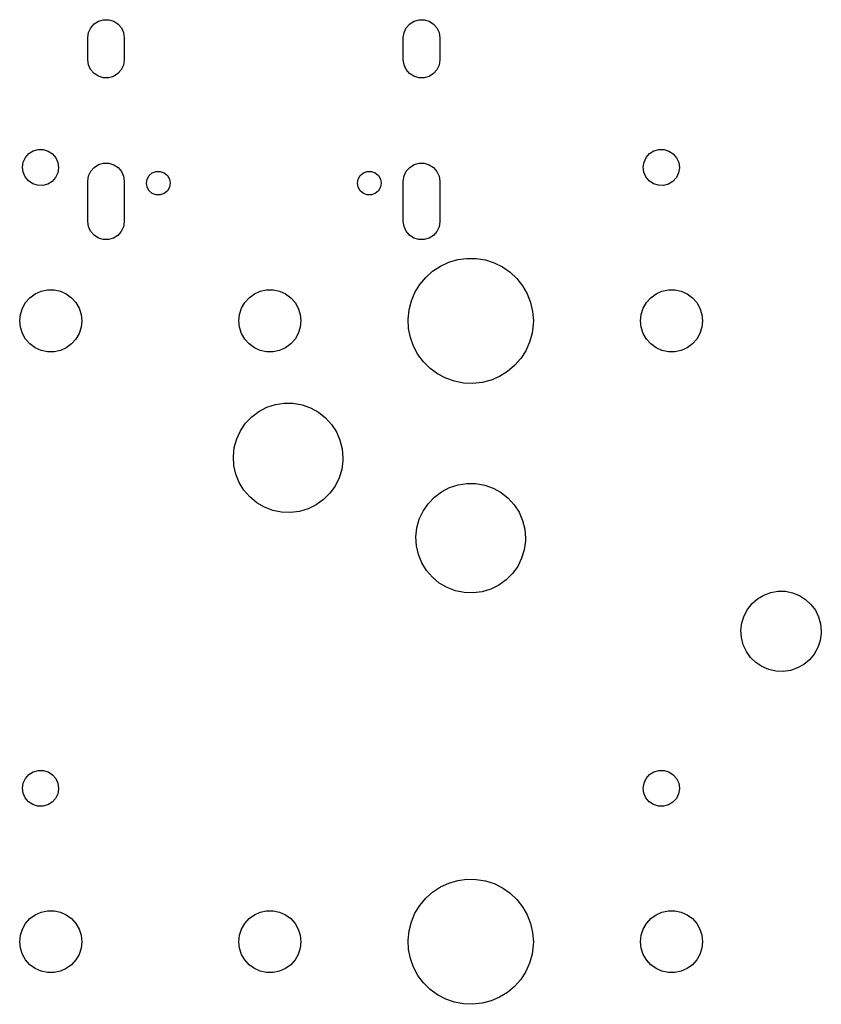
# Model space of a CAD drawing. Extents: x 3.01 to 10.88, y -3.22 to -0.6.
# Tile 4 of 16: x 4.12 to 4.98, y -1.66 to -0.6. Entities that reach past the tile are written whole.
import ezdxf

# ---------------------------------------------------------------- set-up
doc = ezdxf.new("R2010")
doc.units = 0
doc.header["$MEASUREMENT"] = 0
doc.layers.add('BLACK', color=7, linetype='CONTINUOUS')

msp = doc.modelspace()

# ---------------------------------------------------------------- linework, layer by layer
at = {"layer": 'BLACK', "linetype": 'CONTINUOUS'}
for p, q in [((4.18938, -0.609402), (4.19175, -0.60435)), ((4.19175, -0.60435), (4.19544, -0.600166)), ((4.19544, -0.600166), (4.20016, -0.597188)), ((4.20016, -0.597188), (4.20553, -0.595654)), ((4.20553, -0.595654), (4.21111, -0.595688)), ((4.21111, -0.595688), (4.21646, -0.597288)), ((4.21646, -0.597288), (4.22114, -0.600323)), ((4.22114, -0.600323), (4.22478, -0.604551)), ((4.22478, -0.604551), (4.22709, -0.609632)), ((4.52953, -0.609402), (4.5319, -0.60435)), ((4.5319, -0.60435), (4.5356, -0.600166)), ((4.5356, -0.600166), (4.54032, -0.597188)), ((4.54032, -0.597188), (4.54569, -0.595654)), ((4.54569, -0.595654), (4.55127, -0.595688)), ((4.55127, -0.595688), (4.55661, -0.597288)), ((4.55661, -0.597288), (4.5613, -0.600323)), ((4.5613, -0.600323), (4.56494, -0.604551)), ((4.56494, -0.604551), (4.56725, -0.609632)), ((4.18851, -0.615157), (4.18852, -0.614917)), ((4.18851, -0.638779), (4.18851, -0.615157)), ((4.18852, -0.614917), (4.18938, -0.609402)), ((4.22709, -0.609632), (4.22789, -0.615157)), ((4.22789, -0.615157), (4.22789, -0.638779)), ((4.52867, -0.614917), (4.52953, -0.609402)), ((4.52867, -0.615157), (4.52867, -0.614917)), ((4.52867, -0.638779), (4.52867, -0.615157)), ((4.56725, -0.609632), (4.56804, -0.615157)), ((4.56804, -0.615157), (4.56804, -0.638779)), ((4.18931, -0.644304), (4.18851, -0.638779)), ((4.19162, -0.649385), (4.18931, -0.644304)), ((4.22702, -0.644535), (4.22465, -0.649587)), ((4.22788, -0.63902), (4.22702, -0.644535)), ((4.22789, -0.638779), (4.22788, -0.63902)), ((4.52946, -0.644304), (4.52867, -0.638779)), ((4.53177, -0.649385), (4.52946, -0.644304)), ((4.56718, -0.644535), (4.56481, -0.649587)), ((4.56804, -0.63902), (4.56718, -0.644535)), ((4.56804, -0.638779), (4.56804, -0.63902)), ((4.19526, -0.653613), (4.19162, -0.649385)), ((4.19994, -0.656649), (4.19526, -0.653613)), ((4.20529, -0.658248), (4.19994, -0.656649)), ((4.21624, -0.656748), (4.21087, -0.658282)), ((4.22096, -0.65377), (4.21624, -0.656748)), ((4.22465, -0.649587), (4.22096, -0.65377)), ((4.53542, -0.653613), (4.53177, -0.649385)), ((4.5401, -0.656649), (4.53542, -0.653613)), ((4.54545, -0.658248), (4.5401, -0.656649)), ((4.5564, -0.656748), (4.55103, -0.658282)), ((4.56112, -0.65377), (4.5564, -0.656748)), ((4.56481, -0.649587), (4.56112, -0.65377)), ((4.21087, -0.658282), (4.20529, -0.658248)), ((4.55103, -0.658282), (4.54545, -0.658248)), ((4.1213, -0.744215), (4.12496, -0.740071)), ((4.12496, -0.740071), (4.12963, -0.737121)), ((4.12963, -0.737121), (4.13495, -0.735601)), ((4.13495, -0.735601), (4.14048, -0.735635)), ((4.14048, -0.735635), (4.14578, -0.737219)), ((4.14578, -0.737219), (4.15042, -0.740226)), ((4.15042, -0.740226), (4.15402, -0.744415)), ((4.79059, -0.744215), (4.79425, -0.740071)), ((4.79425, -0.740071), (4.79893, -0.737121)), ((4.79893, -0.737121), (4.80424, -0.735601)), ((4.80424, -0.735601), (4.80977, -0.735635)), ((4.80977, -0.735635), (4.81507, -0.737219)), ((4.81507, -0.737219), (4.81971, -0.740226)), ((4.81971, -0.740226), (4.82332, -0.744415)), ((4.1181, -0.754683), (4.11895, -0.74922)), ((4.11895, -0.74922), (4.1213, -0.744215)), ((4.15402, -0.744415), (4.15631, -0.749448)), ((4.15631, -0.749448), (4.1571, -0.754921)), ((4.19544, -0.754891), (4.20016, -0.751912)), ((4.20016, -0.751912), (4.20553, -0.750379)), ((4.20553, -0.750379), (4.21111, -0.750413)), ((4.21111, -0.750413), (4.21646, -0.752012)), ((4.21646, -0.752012), (4.22114, -0.755048)), ((4.5356, -0.754891), (4.54032, -0.751912)), ((4.54032, -0.751912), (4.54569, -0.750379)), ((4.54569, -0.750379), (4.55127, -0.750413)), ((4.55127, -0.750413), (4.55661, -0.752012)), ((4.55661, -0.752012), (4.5613, -0.755048)), ((4.78739, -0.754683), (4.78824, -0.74922)), ((4.78824, -0.74922), (4.79059, -0.744215)), ((4.82332, -0.744415), (4.8256, -0.749448)), ((4.8256, -0.749448), (4.82639, -0.754921)), ((4.11881, -0.760165), (4.1181, -0.754683)), ((4.12104, -0.765225), (4.11881, -0.760165)), ((4.15617, -0.760849), (4.15376, -0.765825)), ((4.15709, -0.755397), (4.15617, -0.760849)), ((4.1571, -0.754921), (4.15709, -0.755397)), ((4.18852, -0.769641), (4.18938, -0.764126)), ((4.18938, -0.764126), (4.19175, -0.759074)), ((4.19175, -0.759074), (4.19544, -0.754891)), ((4.22114, -0.755048), (4.22478, -0.759276)), ((4.22478, -0.759276), (4.22709, -0.764357)), ((4.25248, -0.767474), (4.2547, -0.763625)), ((4.2547, -0.763625), (4.2581, -0.760769)), ((4.2581, -0.760769), (4.26228, -0.759249)), ((4.26228, -0.759249), (4.26672, -0.759249)), ((4.26672, -0.759249), (4.2709, -0.760769)), ((4.2709, -0.760769), (4.2743, -0.763625)), ((4.2743, -0.763625), (4.27652, -0.767474)), ((4.48003, -0.767474), (4.48226, -0.763625)), ((4.48226, -0.763625), (4.48566, -0.760769)), ((4.48566, -0.760769), (4.48984, -0.759249)), ((4.48984, -0.759249), (4.49428, -0.759249)), ((4.49428, -0.759249), (4.49846, -0.760769)), ((4.49846, -0.760769), (4.50186, -0.763625)), ((4.50186, -0.763625), (4.50408, -0.767474)), ((4.52867, -0.769641), (4.52953, -0.764126)), ((4.52953, -0.764126), (4.5319, -0.759074)), ((4.5319, -0.759074), (4.5356, -0.754891)), ((4.5613, -0.755048), (4.56494, -0.759276)), ((4.56494, -0.759276), (4.56725, -0.764357)), ((4.78811, -0.760165), (4.78739, -0.754683)), ((4.79033, -0.765225), (4.78811, -0.760165)), ((4.82546, -0.760849), (4.82305, -0.765825)), ((4.82638, -0.755397), (4.82546, -0.760849)), ((4.82639, -0.754921), (4.82638, -0.755397)), ((4.1246, -0.769458), (4.12104, -0.765225)), ((4.1292, -0.772521), (4.1246, -0.769458)), ((4.13448, -0.77417), (4.1292, -0.772521)), ((4.14001, -0.774271), (4.13448, -0.77417)), ((4.14534, -0.772817), (4.14001, -0.774271)), ((4.15005, -0.769924), (4.14534, -0.772817)), ((4.15376, -0.765825), (4.15005, -0.769924)), ((4.18851, -0.769882), (4.18852, -0.769641)), ((4.18851, -0.813189), (4.18851, -0.769882)), ((4.22709, -0.764357), (4.22789, -0.769882)), ((4.22789, -0.769882), (4.22789, -0.813189)), ((4.2517, -0.77185), (4.25248, -0.767474)), ((4.25248, -0.776226), (4.2517, -0.77185)), ((4.27652, -0.767474), (4.27729, -0.77185)), ((4.27729, -0.77185), (4.27652, -0.776226)), ((4.47926, -0.77185), (4.48003, -0.767474)), ((4.48003, -0.776226), (4.47926, -0.77185)), ((4.50408, -0.767474), (4.50485, -0.77185)), ((4.50485, -0.77185), (4.50408, -0.776226)), ((4.52867, -0.769882), (4.52867, -0.769641)), ((4.52867, -0.813189), (4.52867, -0.769882)), ((4.56725, -0.764357), (4.56804, -0.769882)), ((4.56804, -0.769882), (4.56804, -0.813189)), ((4.79389, -0.769458), (4.79033, -0.765225)), ((4.79849, -0.772521), (4.79389, -0.769458)), ((4.80377, -0.77417), (4.79849, -0.772521)), ((4.8093, -0.774271), (4.80377, -0.77417)), ((4.81463, -0.772817), (4.8093, -0.774271)), ((4.81934, -0.769924), (4.81463, -0.772817)), ((4.82305, -0.765825), (4.81934, -0.769924)), ((4.2547, -0.780075), (4.25248, -0.776226)), ((4.2581, -0.782931), (4.2547, -0.780075)), ((4.26228, -0.784451), (4.2581, -0.782931)), ((4.26672, -0.784451), (4.26228, -0.784451)), ((4.2709, -0.782931), (4.26672, -0.784451)), ((4.2743, -0.780075), (4.2709, -0.782931)), ((4.27652, -0.776226), (4.2743, -0.780075)), ((4.48226, -0.780075), (4.48003, -0.776226)), ((4.48566, -0.782931), (4.48226, -0.780075)), ((4.48984, -0.784451), (4.48566, -0.782931)), ((4.49428, -0.784451), (4.48984, -0.784451)), ((4.49846, -0.782931), (4.49428, -0.784451)), ((4.50186, -0.780075), (4.49846, -0.782931)), ((4.50408, -0.776226), (4.50186, -0.780075)), ((4.18931, -0.818714), (4.18851, -0.813189)), ((4.22788, -0.813429), (4.22702, -0.818944)), ((4.22789, -0.813189), (4.22788, -0.813429)), ((4.52946, -0.818714), (4.52867, -0.813189)), ((4.56804, -0.813429), (4.56718, -0.818944)), ((4.56804, -0.813189), (4.56804, -0.813429)), ((4.19162, -0.823794), (4.18931, -0.818714)), ((4.19526, -0.828023), (4.19162, -0.823794)), ((4.22465, -0.823996), (4.22096, -0.82818)), ((4.22702, -0.818944), (4.22465, -0.823996)), ((4.53177, -0.823794), (4.52946, -0.818714)), ((4.53542, -0.828023), (4.53177, -0.823794)), ((4.56481, -0.823996), (4.56112, -0.82818)), ((4.56718, -0.818944), (4.56481, -0.823996)), ((4.19994, -0.831058), (4.19526, -0.828023)), ((4.20529, -0.832657), (4.19994, -0.831058)), ((4.21087, -0.832692), (4.20529, -0.832657)), ((4.21624, -0.831158), (4.21087, -0.832692)), ((4.22096, -0.82818), (4.21624, -0.831158)), ((4.5401, -0.831058), (4.53542, -0.828023)), ((4.54545, -0.832657), (4.5401, -0.831058)), ((4.55103, -0.832692), (4.54545, -0.832657)), ((4.5564, -0.831158), (4.55103, -0.832692)), ((4.56112, -0.82818), (4.5564, -0.831158)), ((4.56865, -0.861238), (4.57774, -0.85705)), ((4.57774, -0.85705), (4.58734, -0.85425)), ((4.58734, -0.85425), (4.59725, -0.852901)), ((4.59725, -0.852901), (4.60726, -0.853032)), ((4.60726, -0.853032), (4.61713, -0.85464)), ((4.61713, -0.85464), (4.62666, -0.85769)), ((4.62666, -0.85769), (4.63563, -0.862115)), ((4.55282, -0.873386), (4.56028, -0.866724)), ((4.56028, -0.866724), (4.56865, -0.861238)), ((4.63563, -0.862115), (4.64385, -0.867818)), ((4.64385, -0.867818), (4.65114, -0.874673)), ((4.54642, -0.881078), (4.55282, -0.873386)), ((4.65114, -0.874673), (4.65734, -0.88253)), ((4.1262, -0.89538), (4.13187, -0.891263)), ((4.13187, -0.891263), (4.13827, -0.888415)), ((4.13827, -0.888415), (4.14512, -0.886959)), ((4.14512, -0.886959), (4.15212, -0.886959)), ((4.15212, -0.886959), (4.15897, -0.888415)), ((4.15897, -0.888415), (4.16537, -0.891263)), ((4.16537, -0.891263), (4.17104, -0.89538)), ((4.36242, -0.89538), (4.36809, -0.891263)), ((4.36809, -0.891263), (4.37449, -0.888415)), ((4.37449, -0.888415), (4.38134, -0.886959)), ((4.38134, -0.886959), (4.38834, -0.886959)), ((4.38834, -0.886959), (4.39519, -0.888415)), ((4.39519, -0.888415), (4.40159, -0.891263)), ((4.40159, -0.891263), (4.40726, -0.89538)), ((4.53736, -0.898857), (4.54123, -0.889631)), ((4.54123, -0.889631), (4.54642, -0.881078)), ((4.65734, -0.88253), (4.6623, -0.891216)), ((4.6623, -0.891216), (4.66593, -0.90054)), ((4.7955, -0.89538), (4.80116, -0.891263)), ((4.80116, -0.891263), (4.80756, -0.888415)), ((4.80756, -0.888415), (4.81441, -0.886959)), ((4.81441, -0.886959), (4.82141, -0.886959)), ((4.82141, -0.886959), (4.82826, -0.888415)), ((4.82826, -0.888415), (4.83466, -0.891263)), ((4.83466, -0.891263), (4.84033, -0.89538)), ((4.11802, -0.906649), (4.12152, -0.900584)), ((4.12152, -0.900584), (4.1262, -0.89538)), ((4.17104, -0.89538), (4.17572, -0.900584)), ((4.17572, -0.900584), (4.17922, -0.906649)), ((4.35424, -0.906649), (4.35774, -0.900584)), ((4.35774, -0.900584), (4.36242, -0.89538)), ((4.40726, -0.89538), (4.41194, -0.900584)), ((4.41194, -0.900584), (4.41544, -0.906649)), ((4.5349, -0.908554), (4.53736, -0.898857)), ((4.66593, -0.90054), (4.66813, -0.910298)), ((4.78731, -0.906649), (4.79081, -0.900584)), ((4.79081, -0.900584), (4.7955, -0.89538)), ((4.84033, -0.89538), (4.84501, -0.900584)), ((4.84501, -0.900584), (4.84851, -0.906649)), ((4.11585, -0.91331), (4.11802, -0.906649)), ((4.17922, -0.906649), (4.18139, -0.91331)), ((4.35207, -0.91331), (4.35424, -0.906649)), ((4.41544, -0.906649), (4.41761, -0.91331)), ((4.5339, -0.918508), (4.5349, -0.908554)), ((4.66813, -0.910298), (4.66888, -0.920275)), ((4.78514, -0.91331), (4.78731, -0.906649)), ((4.84851, -0.906649), (4.85068, -0.91331)), ((4.11512, -0.920275), (4.11585, -0.91331)), ((4.11585, -0.92724), (4.11512, -0.920275)), ((4.18139, -0.91331), (4.18212, -0.920275)), ((4.18212, -0.920275), (4.18139, -0.92724)), ((4.35134, -0.920275), (4.35207, -0.91331)), ((4.35207, -0.92724), (4.35134, -0.920275)), ((4.41761, -0.91331), (4.41834, -0.920275)), ((4.41834, -0.920275), (4.41761, -0.92724)), ((4.53438, -0.928501), (4.5339, -0.918508)), ((4.66888, -0.920275), (4.66878, -0.923808)), ((4.78441, -0.920275), (4.78514, -0.91331)), ((4.78514, -0.92724), (4.78441, -0.920275)), ((4.85068, -0.91331), (4.85141, -0.920275)), ((4.85141, -0.920275), (4.85068, -0.92724)), ((4.11802, -0.933901), (4.11585, -0.92724)), ((4.12152, -0.939966), (4.11802, -0.933901)), ((4.17922, -0.933901), (4.17572, -0.939966)), ((4.18139, -0.92724), (4.17922, -0.933901)), ((4.35424, -0.933901), (4.35207, -0.92724)), ((4.35774, -0.939966), (4.35424, -0.933901)), ((4.41544, -0.933901), (4.41194, -0.939966)), ((4.41761, -0.92724), (4.41544, -0.933901)), ((4.53633, -0.938314), (4.53438, -0.928501)), ((4.66752, -0.933732), (4.66481, -0.943362)), ((4.66878, -0.923808), (4.66752, -0.933732)), ((4.78731, -0.933901), (4.78514, -0.92724)), ((4.79081, -0.939966), (4.78731, -0.933901)), ((4.84851, -0.933901), (4.84501, -0.939966)), ((4.85068, -0.92724), (4.84851, -0.933901)), ((4.1262, -0.945171), (4.12152, -0.939966)), ((4.17572, -0.939966), (4.17104, -0.945171)), ((4.36242, -0.945171), (4.35774, -0.939966)), ((4.41194, -0.939966), (4.40726, -0.945171)), ((4.53971, -0.94773), (4.53633, -0.938314)), ((4.66481, -0.943362), (4.6607, -0.952483)), ((4.7955, -0.945171), (4.79081, -0.939966)), ((4.84501, -0.939966), (4.84033, -0.945171)), ((4.13187, -0.949287), (4.1262, -0.945171)), ((4.13827, -0.952136), (4.13187, -0.949287)), ((4.14512, -0.953592), (4.13827, -0.952136)), ((4.15212, -0.953592), (4.14512, -0.953592)), ((4.15897, -0.952136), (4.15212, -0.953592)), ((4.16537, -0.949287), (4.15897, -0.952136)), ((4.17104, -0.945171), (4.16537, -0.949287)), ((4.36809, -0.949287), (4.36242, -0.945171)), ((4.37449, -0.952136), (4.36809, -0.949287)), ((4.38134, -0.953592), (4.37449, -0.952136)), ((4.38834, -0.953592), (4.38134, -0.953592)), ((4.39519, -0.952136), (4.38834, -0.953592)), ((4.40159, -0.949287), (4.39519, -0.952136)), ((4.40726, -0.945171), (4.40159, -0.949287)), ((4.54445, -0.956543), (4.53971, -0.94773)), ((4.6607, -0.952483), (4.65528, -0.960898)), ((4.80116, -0.949287), (4.7955, -0.945171)), ((4.80756, -0.952136), (4.80116, -0.949287)), ((4.81441, -0.953592), (4.80756, -0.952136)), ((4.82141, -0.953592), (4.81441, -0.953592)), ((4.82826, -0.952136), (4.82141, -0.953592)), ((4.83466, -0.949287), (4.82826, -0.952136)), ((4.84033, -0.945171), (4.83466, -0.949287)), ((4.55043, -0.964559), (4.54445, -0.956543)), ((4.55754, -0.971603), (4.55043, -0.964559)), ((4.65528, -0.960898), (4.64869, -0.96842)), ((4.56561, -0.977518), (4.55754, -0.971603)), ((4.64105, -0.974884), (4.63254, -0.980148)), ((4.64869, -0.96842), (4.64105, -0.974884)), ((4.57446, -0.982177), (4.56561, -0.977518)), ((4.58391, -0.985475), (4.57446, -0.982177)), ((4.59373, -0.987341), (4.58391, -0.985475)), ((4.61368, -0.986645), (4.60373, -0.987734)), ((4.62335, -0.984098), (4.61368, -0.986645)), ((4.63254, -0.980148), (4.62335, -0.984098)), ((4.60373, -0.987734), (4.59373, -0.987341)), ((4.36532, -1.02375), (4.37306, -1.01794)), ((4.37306, -1.01794), (4.38164, -1.01347)), ((4.38164, -1.01347), (4.39084, -1.01047)), ((4.39084, -1.01047), (4.40041, -1.009)), ((4.40041, -1.009), (4.41008, -1.00912)), ((4.41008, -1.00912), (4.41961, -1.01082)), ((4.41961, -1.01082), (4.42873, -1.01405)), ((4.42873, -1.01405), (4.43721, -1.01872)), ((4.43721, -1.01872), (4.4448, -1.02472)), ((4.35863, -1.03075), (4.36532, -1.02375)), ((4.4448, -1.02472), (4.45131, -1.03188)), ((4.3491, -1.04752), (4.35318, -1.03874)), ((4.35318, -1.03874), (4.35863, -1.03075)), ((4.45131, -1.03188), (4.45657, -1.04001)), ((4.45657, -1.04001), (4.46043, -1.04888)), ((4.34652, -1.05685), (4.3491, -1.04752)), ((4.46043, -1.04888), (4.46279, -1.05827)), ((4.34549, -1.06647), (4.34652, -1.05685)), ((4.46279, -1.05827), (4.46358, -1.06791)), ((4.34605, -1.07613), (4.34549, -1.06647)), ((4.46351, -1.0708), (4.46225, -1.08039)), ((4.46358, -1.06791), (4.46351, -1.0708)), ((4.34817, -1.08557), (4.34605, -1.07613)), ((4.46225, -1.08039), (4.45943, -1.08965)), ((4.35181, -1.09454), (4.34817, -1.08557)), ((4.45943, -1.08965), (4.45515, -1.09833)), ((4.35687, -1.10279), (4.35181, -1.09454)), ((4.36321, -1.11011), (4.35687, -1.10279)), ((4.45515, -1.09833), (4.4495, -1.10619)), ((4.56991, -1.10456), (4.57849, -1.10009)), ((4.57849, -1.10009), (4.58769, -1.09708)), ((4.58769, -1.09708), (4.59726, -1.09562)), ((4.59726, -1.09562), (4.60693, -1.09573)), ((4.60693, -1.09573), (4.61646, -1.09743)), ((4.61646, -1.09743), (4.62558, -1.10066)), ((4.62558, -1.10066), (4.63406, -1.10534)), ((4.37065, -1.11629), (4.36321, -1.11011)), ((4.44264, -1.11302), (4.43476, -1.11864)), ((4.4495, -1.10619), (4.44264, -1.11302)), ((4.55548, -1.11736), (4.56217, -1.11037)), ((4.56217, -1.11037), (4.56991, -1.10456)), ((4.63406, -1.10534), (4.64165, -1.11134)), ((4.64165, -1.11134), (4.64816, -1.11849)), ((4.37901, -1.12117), (4.37065, -1.11629)), ((4.38805, -1.12462), (4.37901, -1.12117)), ((4.39753, -1.12655), (4.38805, -1.12462)), ((4.42607, -1.1229), (4.4168, -1.12568)), ((4.43476, -1.11864), (4.42607, -1.1229)), ((4.55003, -1.12536), (4.55548, -1.11736)), ((4.64816, -1.11849), (4.65342, -1.12662)), ((4.4072, -1.12691), (4.39753, -1.12655)), ((4.4168, -1.12568), (4.4072, -1.12691)), ((4.54337, -1.14346), (4.54595, -1.13414)), ((4.54595, -1.13414), (4.55003, -1.12536)), ((4.65342, -1.12662), (4.65728, -1.1355)), ((4.65728, -1.1355), (4.65964, -1.14488)), ((4.54234, -1.15308), (4.54337, -1.14346)), ((4.65964, -1.14488), (4.66043, -1.15453)), ((4.5429, -1.16275), (4.54234, -1.15308)), ((4.66043, -1.15453), (4.66036, -1.15741)), ((4.54502, -1.17219), (4.5429, -1.16275)), ((4.6591, -1.16701), (4.65628, -1.17627)), ((4.66036, -1.15741), (4.6591, -1.16701)), ((4.54866, -1.18115), (4.54502, -1.17219)), ((4.65628, -1.17627), (4.652, -1.18494)), ((4.55372, -1.18941), (4.54866, -1.18115)), ((4.652, -1.18494), (4.64635, -1.1928)), ((4.56006, -1.19672), (4.55372, -1.18941)), ((4.5675, -1.2029), (4.56006, -1.19672)), ((4.64635, -1.1928), (4.63949, -1.19963)), ((4.57586, -1.20778), (4.5675, -1.2029)), ((4.5849, -1.21124), (4.57586, -1.20778)), ((4.62292, -1.20951), (4.61365, -1.21229)), ((4.63161, -1.20525), (4.62292, -1.20951)), ((4.63949, -1.19963), (4.63161, -1.20525)), ((4.59438, -1.21317), (4.5849, -1.21124)), ((4.60405, -1.21352), (4.59438, -1.21317)), ((4.61365, -1.21229), (4.60405, -1.21352)), ((4.90461, -1.22511), (4.91057, -1.21988)), ((4.91057, -1.21988), (4.91738, -1.21583)), ((4.91738, -1.21583), (4.92481, -1.21309)), ((4.92481, -1.21309), (4.93262, -1.21175)), ((4.93262, -1.21175), (4.94055, -1.21185)), ((4.94055, -1.21185), (4.94832, -1.2134)), ((4.94832, -1.2134), (4.95568, -1.21633)), ((4.95568, -1.21633), (4.96239, -1.22056)), ((4.96239, -1.22056), (4.9682, -1.22594)), ((4.8997, -1.23133), (4.90461, -1.22511)), ((4.9682, -1.22594), (4.97295, -1.23229)), ((4.89366, -1.24592), (4.89601, -1.23835)), ((4.89601, -1.23835), (4.8997, -1.23133)), ((4.97295, -1.23229), (4.97645, -1.2394)), ((4.97645, -1.2394), (4.9786, -1.24703)), ((4.89273, -1.25379), (4.89366, -1.24592)), ((4.9786, -1.24703), (4.97933, -1.25492)), ((4.89325, -1.2617), (4.89273, -1.25379)), ((4.8952, -1.26938), (4.89325, -1.2617)), ((4.97927, -1.25719), (4.97813, -1.26503)), ((4.97933, -1.25492), (4.97927, -1.25719)), ((4.89852, -1.27657), (4.8952, -1.26938)), ((4.97558, -1.27254), (4.97171, -1.27945)), ((4.97813, -1.26503), (4.97558, -1.27254)), ((4.90309, -1.28305), (4.89852, -1.27657)), ((4.90877, -1.28858), (4.90309, -1.28305)), ((4.97171, -1.27945), (4.96664, -1.28554)), ((4.91536, -1.29298), (4.90877, -1.28858)), ((4.92264, -1.29611), (4.91536, -1.29298)), ((4.95364, -1.29448), (4.94613, -1.29703)), ((4.96055, -1.29061), (4.95364, -1.29448)), ((4.96664, -1.28554), (4.96055, -1.29061)), ((4.93037, -1.29786), (4.92264, -1.29611)), ((4.93829, -1.29817), (4.93037, -1.29786)), ((4.94613, -1.29703), (4.93829, -1.29817)), ((4.1213, -1.41351), (4.12496, -1.40936)), ((4.12496, -1.40936), (4.12963, -1.40641)), ((4.12963, -1.40641), (4.13495, -1.40489)), ((4.13495, -1.40489), (4.14048, -1.40493)), ((4.14048, -1.40493), (4.14578, -1.40651)), ((4.14578, -1.40651), (4.15042, -1.40952)), ((4.15042, -1.40952), (4.15402, -1.41371)), ((4.79059, -1.41351), (4.79425, -1.40936)), ((4.79425, -1.40936), (4.79893, -1.40641)), ((4.79893, -1.40641), (4.80424, -1.40489)), ((4.80424, -1.40489), (4.80977, -1.40493)), ((4.80977, -1.40493), (4.81507, -1.40651)), ((4.81507, -1.40651), (4.81971, -1.40952)), ((4.81971, -1.40952), (4.82332, -1.41371)), ((4.1181, -1.42397), (4.11895, -1.41851)), ((4.11895, -1.41851), (4.1213, -1.41351)), ((4.15402, -1.41371), (4.15631, -1.41874)), ((4.15631, -1.41874), (4.1571, -1.42421)), ((4.78739, -1.42397), (4.78824, -1.41851)), ((4.78824, -1.41851), (4.79059, -1.41351)), ((4.82332, -1.41371), (4.8256, -1.41874)), ((4.8256, -1.41874), (4.82639, -1.42421)), ((4.11881, -1.42946), (4.1181, -1.42397)), ((4.12104, -1.43452), (4.11881, -1.42946)), ((4.15617, -1.43014), (4.15376, -1.43512)), ((4.15709, -1.42469), (4.15617, -1.43014)), ((4.1571, -1.42421), (4.15709, -1.42469)), ((4.78811, -1.42946), (4.78739, -1.42397)), ((4.79033, -1.43452), (4.78811, -1.42946)), ((4.82546, -1.43014), (4.82305, -1.43512)), ((4.82638, -1.42469), (4.82546, -1.43014)), ((4.82639, -1.42421), (4.82638, -1.42469)), ((4.1246, -1.43875), (4.12104, -1.43452)), ((4.1292, -1.44181), (4.1246, -1.43875)), ((4.13448, -1.44346), (4.1292, -1.44181)), ((4.14001, -1.44356), (4.13448, -1.44346)), ((4.14534, -1.44211), (4.14001, -1.44356)), ((4.15005, -1.43922), (4.14534, -1.44211)), ((4.15376, -1.43512), (4.15005, -1.43922)), ((4.79389, -1.43875), (4.79033, -1.43452)), ((4.79849, -1.44181), (4.79389, -1.43875)), ((4.80377, -1.44346), (4.79849, -1.44181)), ((4.8093, -1.44356), (4.80377, -1.44346)), ((4.81463, -1.44211), (4.8093, -1.44356)), ((4.81934, -1.43922), (4.81463, -1.44211)), ((4.82305, -1.43512), (4.81934, -1.43922)), ((4.56865, -1.53053), (4.57774, -1.52634)), ((4.57774, -1.52634), (4.58734, -1.52354)), ((4.58734, -1.52354), (4.59725, -1.52219)), ((4.59725, -1.52219), (4.60726, -1.52232)), ((4.60726, -1.52232), (4.61713, -1.52393)), ((4.61713, -1.52393), (4.62666, -1.52698)), ((4.62666, -1.52698), (4.63563, -1.53141)), ((4.55282, -1.54268), (4.56028, -1.53601)), ((4.56028, -1.53601), (4.56865, -1.53053)), ((4.63563, -1.53141), (4.64385, -1.53711)), ((4.64385, -1.53711), (4.65114, -1.54396)), ((4.54642, -1.55037), (4.55282, -1.54268)), ((4.65114, -1.54396), (4.65734, -1.55182)), ((4.13187, -1.56055), (4.13827, -1.55771)), ((4.13827, -1.55771), (4.14512, -1.55625)), ((4.14512, -1.55625), (4.15212, -1.55625)), ((4.15212, -1.55625), (4.15897, -1.55771)), ((4.15897, -1.55771), (4.16537, -1.56055)), ((4.36809, -1.56055), (4.37449, -1.55771)), ((4.37449, -1.55771), (4.38134, -1.55625)), ((4.38134, -1.55625), (4.38834, -1.55625)), ((4.38834, -1.55625), (4.39519, -1.55771)), ((4.39519, -1.55771), (4.40159, -1.56055)), ((4.53736, -1.56815), (4.54123, -1.55892)), ((4.54123, -1.55892), (4.54642, -1.55037)), ((4.65734, -1.55182), (4.6623, -1.56051)), ((4.80116, -1.56055), (4.80756, -1.55771)), ((4.80756, -1.55771), (4.81441, -1.55625)), ((4.81441, -1.55625), (4.82141, -1.55625)), ((4.82141, -1.55625), (4.82826, -1.55771)), ((4.82826, -1.55771), (4.83466, -1.56055)), ((4.11802, -1.57594), (4.12152, -1.56988)), ((4.12152, -1.56988), (4.1262, -1.56467)), ((4.1262, -1.56467), (4.13187, -1.56055)), ((4.16537, -1.56055), (4.17104, -1.56467)), ((4.17104, -1.56467), (4.17572, -1.56988)), ((4.17572, -1.56988), (4.17922, -1.57594)), ((4.35424, -1.57594), (4.35774, -1.56988)), ((4.35774, -1.56988), (4.36242, -1.56467)), ((4.36242, -1.56467), (4.36809, -1.56055)), ((4.40159, -1.56055), (4.40726, -1.56467)), ((4.40726, -1.56467), (4.41194, -1.56988)), ((4.41194, -1.56988), (4.41544, -1.57594)), ((4.5349, -1.57784), (4.53736, -1.56815)), ((4.6623, -1.56051), (4.66593, -1.56983)), ((4.66593, -1.56983), (4.66813, -1.57959)), ((4.78731, -1.57594), (4.79081, -1.56988)), ((4.79081, -1.56988), (4.7955, -1.56467)), ((4.7955, -1.56467), (4.80116, -1.56055)), ((4.83466, -1.56055), (4.84033, -1.56467)), ((4.84033, -1.56467), (4.84501, -1.56988)), ((4.84501, -1.56988), (4.84851, -1.57594)), ((4.11585, -1.5826), (4.11802, -1.57594)), ((4.17922, -1.57594), (4.18139, -1.5826)), ((4.35207, -1.5826), (4.35424, -1.57594)), ((4.41544, -1.57594), (4.41761, -1.5826)), ((4.5339, -1.5878), (4.5349, -1.57784)), ((4.66813, -1.57959), (4.66888, -1.58957)), ((4.78514, -1.5826), (4.78731, -1.57594)), ((4.84851, -1.57594), (4.85068, -1.5826)), ((4.11512, -1.58957), (4.11585, -1.5826)), ((4.11585, -1.59653), (4.11512, -1.58957)), ((4.18139, -1.5826), (4.18212, -1.58957)), ((4.18212, -1.58957), (4.18139, -1.59653)), ((4.35134, -1.58957), (4.35207, -1.5826)), ((4.35207, -1.59653), (4.35134, -1.58957)), ((4.41761, -1.5826), (4.41834, -1.58957)), ((4.41834, -1.58957), (4.41761, -1.59653)), ((4.53438, -1.59779), (4.5339, -1.5878)), ((4.66888, -1.58957), (4.66878, -1.5931)), ((4.78441, -1.58957), (4.78514, -1.5826)), ((4.78514, -1.59653), (4.78441, -1.58957)), ((4.85068, -1.5826), (4.85141, -1.58957)), ((4.85141, -1.58957), (4.85068, -1.59653)), ((4.11802, -1.60319), (4.11585, -1.59653)), ((4.18139, -1.59653), (4.17922, -1.60319)), ((4.35424, -1.60319), (4.35207, -1.59653)), ((4.41761, -1.59653), (4.41544, -1.60319)), ((4.53633, -1.6076), (4.53438, -1.59779)), ((4.66878, -1.5931), (4.66752, -1.60302)), ((4.78731, -1.60319), (4.78514, -1.59653)), ((4.85068, -1.59653), (4.84851, -1.60319)), ((4.12152, -1.60926), (4.11802, -1.60319)), ((4.1262, -1.61446), (4.12152, -1.60926)), ((4.17572, -1.60926), (4.17104, -1.61446)), ((4.17922, -1.60319), (4.17572, -1.60926)), ((4.35774, -1.60926), (4.35424, -1.60319)), ((4.36242, -1.61446), (4.35774, -1.60926)), ((4.41194, -1.60926), (4.40726, -1.61446)), ((4.41544, -1.60319), (4.41194, -1.60926)), ((4.53971, -1.61702), (4.53633, -1.6076)), ((4.66481, -1.61265), (4.6607, -1.62177)), ((4.66752, -1.60302), (4.66481, -1.61265)), ((4.79081, -1.60926), (4.78731, -1.60319)), ((4.7955, -1.61446), (4.79081, -1.60926)), ((4.84501, -1.60926), (4.84033, -1.61446)), ((4.84851, -1.60319), (4.84501, -1.60926)), ((4.13187, -1.61858), (4.1262, -1.61446)), ((4.13827, -1.62143), (4.13187, -1.61858)), ((4.14512, -1.62288), (4.13827, -1.62143)), ((4.15212, -1.62288), (4.14512, -1.62288)), ((4.15897, -1.62143), (4.15212, -1.62288)), ((4.16537, -1.61858), (4.15897, -1.62143)), ((4.17104, -1.61446), (4.16537, -1.61858)), ((4.36809, -1.61858), (4.36242, -1.61446)), ((4.37449, -1.62143), (4.36809, -1.61858)), ((4.38134, -1.62288), (4.37449, -1.62143)), ((4.38834, -1.62288), (4.38134, -1.62288)), ((4.39519, -1.62143), (4.38834, -1.62288)), ((4.40159, -1.61858), (4.39519, -1.62143)), ((4.40726, -1.61446), (4.40159, -1.61858)), ((4.54445, -1.62583), (4.53971, -1.61702)), ((4.6607, -1.62177), (4.65528, -1.63019)), ((4.80116, -1.61858), (4.7955, -1.61446)), ((4.80756, -1.62143), (4.80116, -1.61858)), ((4.81441, -1.62288), (4.80756, -1.62143)), ((4.82141, -1.62288), (4.81441, -1.62288)), ((4.82826, -1.62143), (4.82141, -1.62288)), ((4.83466, -1.61858), (4.82826, -1.62143)), ((4.84033, -1.61446), (4.83466, -1.61858)), ((4.55043, -1.63385), (4.54445, -1.62583)), ((4.55754, -1.64089), (4.55043, -1.63385)), ((4.65528, -1.63019), (4.64869, -1.63771)), ((4.56561, -1.64681), (4.55754, -1.64089)), ((4.64105, -1.64417), (4.63254, -1.64944)), ((4.64869, -1.63771), (4.64105, -1.64417)), ((4.57446, -1.65147), (4.56561, -1.64681)), ((4.58391, -1.65477), (4.57446, -1.65147)), ((4.59373, -1.65663), (4.58391, -1.65477)), ((4.62335, -1.65339), (4.61368, -1.65594)), ((4.63254, -1.64944), (4.62335, -1.65339)), ((4.60373, -1.65703), (4.59373, -1.65663)), ((4.61368, -1.65594), (4.60373, -1.65703))]:
    msp.add_line(p, q, dxfattribs=at)

doc.saveas('drawing.dxf')
